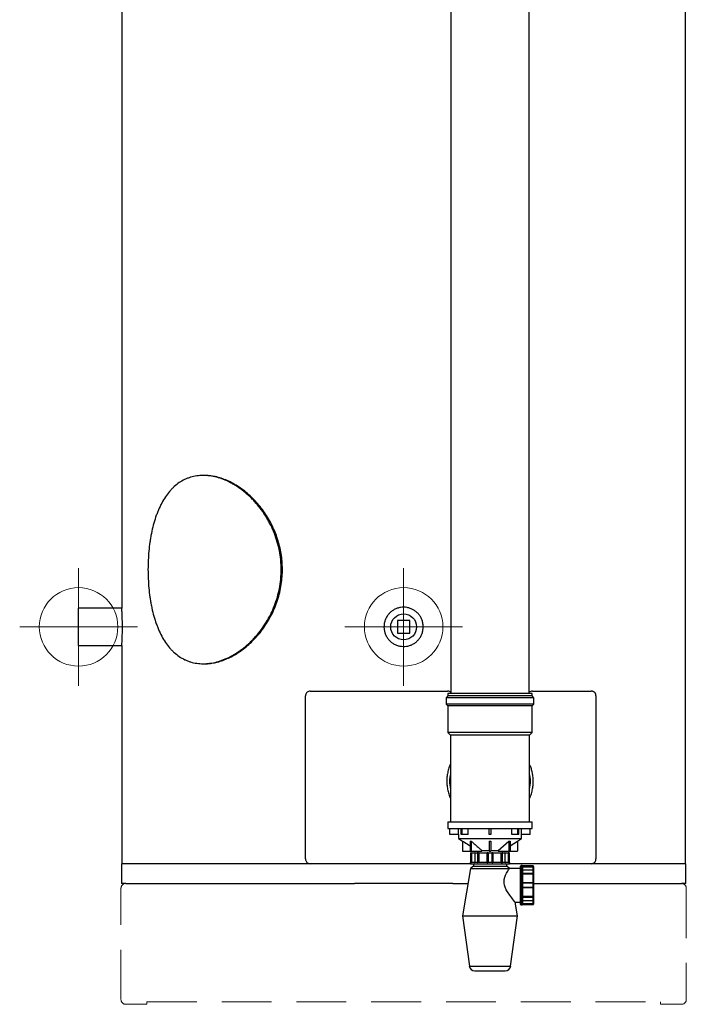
# Model space of a CAD drawing. Header units: millimetres. Extents: x -2387 to -1538, y -2875 to -366.
# Tile 1 of 7: x -2387 to -1538, y -2875 to -1620. Entities that reach past the tile are written whole.
import ezdxf

# ---------------------------------------------------------------- set-up
doc = ezdxf.new("R2010")
doc.units = ezdxf.units.MM
doc.header["$PDSIZE"] = -1
doc.linetypes.add('HIDDEN', pattern=[1.905, 1.27, -0.635])

# ---------------------------------------------------------------- blocks, each defined once
blk = doc.blocks.new('Block4')
at = {"color": 7, "linetype": 'Continuous', "lineweight": 0}
for p, q in [((-6347.6, -1580.3), (-6347.6, -1730.3)), ((-6422.6, -1655.3), (-6272.6, -1655.3))]:
    blk.add_line(p, q, dxfattribs=at)
blk.add_circle((-6347.6, -1655.3), 50, dxfattribs=at)
blk.add_point((-6347.6, -1655.3), dxfattribs=at)
blk = doc.blocks.new('Block5')
at = {"color": 7, "linetype": 'Continuous'}
blk.add_blockref('Block4', (6347.6, 1655.3), dxfattribs=at)

msp = doc.modelspace()

# ---------------------------------------------------------------- linework, layer by layer
at = {"color": 7, "linetype": 'Continuous', "lineweight": 30}
for p, q in [((-1838, -730.7), (-1838, -2479.1)), ((-1738, -2479.1), (-1738, -730.7)), ((-1539, -2696.1), (-1539, -985.6)), ((-2257, -1144.9), (-2257, -2370.4)), ((-2151.8, -2201.3), (-2153.2, -2201.3)), ((-2257, -2370.4), (-2312, -2370.4)), ((-2312, -2394.3), (-2312, -2370.4)), ((-2312, -2418.2), (-2312, -2394.3)), ((-1906, -2386.3), (-1906, -2402.3)), ((-1890, -2386.3), (-1906, -2386.3)), ((-1890, -2402.3), (-1890, -2386.3)), ((-1906, -2402.3), (-1890, -2402.3)), ((-2312, -2418.2), (-2257, -2418.2)), ((-2257, -2418.1), (-2257, -2696.1)), ((-2153.2, -2441.3), (-2151.8, -2441.3)), ((-2023, -2690.1), (-2023, -2482.1)), ((-2017, -2476.1), (-1842, -2476.1)), ((-1841.5, -2482.1), (-1844, -2484.6)), ((-1841.5, -2479.1), (-1841.5, -2482.1)), ((-1734.5, -2479.1), (-1841.5, -2479.1)), ((-1734.5, -2482.1), (-1841.5, -2482.1)), ((-1734.5, -2482.1), (-1734.5, -2479.1)), ((-1732, -2484.6), (-1734.5, -2482.1)), ((-1734, -2476.1), (-1659, -2476.1)), ((-1653, -2482.1), (-1653, -2690.1)), ((-1844, -2484.6), (-1844, -2492.6)), ((-1732, -2484.6), (-1844, -2484.6)), ((-1844, -2492.6), (-1841.5, -2495.1)), ((-1732, -2492.6), (-1844, -2492.6)), ((-1841.5, -2495.1), (-1841.5, -2529.1)), ((-1734.5, -2495.1), (-1841.5, -2495.1)), ((-1734.5, -2495.1), (-1732, -2492.6)), ((-1734.5, -2529.1), (-1734.5, -2495.1)), ((-1732, -2492.6), (-1732, -2484.6)), ((-1841.5, -2529.1), (-1838.5, -2532.1)), ((-1734.5, -2529.1), (-1841.5, -2529.1)), ((-1838.5, -2532.1), (-1838.5, -2642.6)), ((-1737.5, -2532.1), (-1838.5, -2532.1)), ((-1737.5, -2532.1), (-1734.5, -2529.1)), ((-1737.5, -2642.6), (-1737.5, -2532.1)), ((-1841.5, -2642.6), (-1841.5, -2651.1)), ((-1841.5, -2642.6), (-1788, -2642.6)), ((-1788, -2642.6), (-1734.5, -2642.6)), ((-1734.5, -2651.1), (-1734.5, -2642.6)), ((-1841.5, -2651.1), (-1788, -2651.1)), ((-1839, -2659.1), (-1839, -2651.1)), ((-1828, -2659.1), (-1839, -2659.1)), ((-1828, -2659.1), (-1828, -2651.1)), ((-1828, -2659.1), (-1828, -2664.1)), ((-1824.8, -2659.1), (-1824.8, -2651.1)), ((-1823.3, -2659.1), (-1824.8, -2659.1)), ((-1823.3, -2659.1), (-1823.3, -2651.1)), ((-1815.6, -2659.1), (-1823.3, -2659.1)), ((-1815.6, -2659.1), (-1815.6, -2651.1)), ((-1789, -2659.1), (-1789, -2651.1)), ((-1787, -2659.1), (-1789, -2659.1)), ((-1788, -2651.1), (-1734.5, -2651.1)), ((-1787, -2651.1), (-1787, -2659.1)), ((-1760.4, -2659.1), (-1760.4, -2651.1)), ((-1752.6, -2659.1), (-1760.4, -2659.1)), ((-1752.6, -2659.1), (-1752.6, -2651.1)), ((-1751.2, -2659.1), (-1752.6, -2659.1)), ((-1751.2, -2659.1), (-1751.2, -2651.1)), ((-1748, -2659.1), (-1748, -2651.1)), ((-1748, -2664.1), (-1748, -2659.1)), ((-1737, -2659.1), (-1748, -2659.1)), ((-1737, -2659.1), (-1737, -2651.1)), ((-1828, -2664.1), (-1823, -2667.2)), ((-1828, -2664.1), (-1788, -2664.1)), ((-1823, -2667.2), (-1823, -2680.1)), ((-1813.4, -2667.2), (-1812, -2667.2)), ((-1813.4, -2667.2), (-1813.4, -2680.1)), ((-1812, -2667.2), (-1812, -2680.1)), ((-1789, -2667.2), (-1789, -2680.1)), ((-1788, -2664.1), (-1748, -2664.1)), ((-1787, -2667.2), (-1787, -2680.1)), ((-1777.4, -2679.1), (-1764, -2667.2)), ((-1764, -2667.2), (-1762.5, -2667.2)), ((-1764, -2667.2), (-1764, -2680.1)), ((-1762.5, -2673.2), (-1753, -2667.2)), ((-1762.5, -2667.2), (-1762.5, -2680.1)), ((-1753, -2667.2), (-1748, -2664.1)), ((-1753, -2667.2), (-1753, -2680.1)), ((-1823, -2680.1), (-1813.4, -2680.1)), ((-1813.4, -2680.1), (-1812, -2680.1)), ((-1812.7, -2682.6), (-1812.7, -2694.2)), ((-1812.1, -2682.6), (-1812.6, -2682.6)), ((-1812.6, -2694.2), (-1812.6, -2682.6)), ((-1812.2, -2682.1), (-1812.1, -2682.1)), ((-1812.1, -2682.1), (-1812.1, -2682.6)), ((-1812.1, -2682.1), (-1812, -2682.1)), ((-1812.1, -2682.6), (-1812.1, -2694.1)), ((-1812, -2682.6), (-1812.1, -2682.6)), ((-1812, -2680.1), (-1798.6, -2680.1)), ((-1812, -2682.1), (-1812, -2682.6)), ((-1812, -2682.1), (-1811, -2682.1)), ((-1811.5, -2682.6), (-1812, -2682.6)), ((-1812, -2694.1), (-1812, -2682.6)), ((-1811.5, -2682.6), (-1811.5, -2694.1)), ((-1811, -2682.1), (-1806.8, -2682.1)), ((-1807.3, -2682.6), (-1807.3, -2694.1)), ((-1803.6, -2682.6), (-1807.2, -2682.6)), ((-1807.2, -2682.6), (-1807.2, -2694.2)), ((-1806.8, -2682.1), (-1803.2, -2682.1)), ((-1804, -2680.1), (-1804, -2682.1)), ((-1802.9, -2682.6), (-1803.6, -2682.6)), ((-1803.6, -2694.2), (-1803.6, -2682.6)), ((-1803.2, -2682.1), (-1803.2, -2682.1)), ((-1803.2, -2682.1), (-1801.9, -2682.1)), ((-1802.9, -2682.6), (-1802.9, -2694.1)), ((-1802.8, -2682.6), (-1802.9, -2682.6)), ((-1802.8, -2694.1), (-1802.8, -2682.6)), ((-1802.2, -2682.6), (-1802.8, -2682.6)), ((-1791.4, -2682.6), (-1802.2, -2682.6)), ((-1802.2, -2682.6), (-1802.2, -2694.1)), ((-1801.9, -2682.1), (-1791.3, -2682.1)), ((-1798.6, -2679.1), (-1789, -2679.1)), ((-1798.6, -2680.1), (-1798.6, -2679.1)), ((-1791, -2682.6), (-1791.4, -2682.6)), ((-1791.4, -2694.1), (-1791.4, -2682.6)), ((-1791.3, -2682.1), (-1790.5, -2682.1)), ((-1790.5, -2682.6), (-1791, -2682.6)), ((-1791, -2694.1), (-1791, -2682.6)), ((-1790.5, -2682.1), (-1785.5, -2682.1)), ((-1785.4, -2682.6), (-1790.5, -2682.6)), ((-1790.5, -2682.6), (-1790.5, -2694.2)), ((-1789, -2680.1), (-1787, -2680.1)), ((-1787, -2679.1), (-1777.4, -2679.1)), ((-1785.5, -2682.1), (-1784.6, -2682.1)), ((-1785.4, -2694.2), (-1785.4, -2682.6)), ((-1785, -2682.6), (-1785.4, -2682.6)), ((-1785, -2682.6), (-1785, -2694.1)), ((-1784.6, -2682.6), (-1785, -2682.6)), ((-1784.6, -2682.1), (-1774.1, -2682.1)), ((-1784.6, -2682.6), (-1784.6, -2694.1)), ((-1773.8, -2682.6), (-1784.6, -2682.6)), ((-1777.4, -2679.1), (-1777.4, -2680.1)), ((-1777.4, -2680.1), (-1764, -2680.1)), ((-1774.1, -2682.1), (-1772.8, -2682.1)), ((-1773.8, -2694.1), (-1773.8, -2682.6)), ((-1773.1, -2682.6), (-1773.8, -2682.6)), ((-1772.4, -2682.6), (-1773.1, -2682.6)), ((-1773.1, -2694.1), (-1773.1, -2682.6)), ((-1773.1, -2682.6), (-1773.1, -2682.6)), ((-1773.1, -2682.6), (-1773.1, -2694.1)), ((-1772.8, -2682.1), (-1772.7, -2682.1)), ((-1772.7, -2682.1), (-1769.2, -2682.1)), ((-1772.4, -2682.6), (-1772.4, -2694.2)), ((-1768.8, -2682.6), (-1772.4, -2682.6)), ((-1772, -2682.1), (-1772, -2680.1)), ((-1769.2, -2682.1), (-1765, -2682.1)), ((-1768.8, -2694.2), (-1768.8, -2682.6)), ((-1768.7, -2694.1), (-1768.7, -2682.6)), ((-1765, -2682.1), (-1764, -2682.1)), ((-1764.5, -2694.1), (-1764.5, -2682.6)), ((-1764, -2682.6), (-1764.5, -2682.6)), ((-1764, -2680.1), (-1762.5, -2680.1)), ((-1764, -2682.6), (-1764, -2682.1)), ((-1764, -2682.1), (-1763.9, -2682.1)), ((-1764, -2682.6), (-1764, -2694.1)), ((-1763.9, -2682.6), (-1764, -2682.6)), ((-1763.9, -2682.6), (-1763.9, -2682.1)), ((-1763.9, -2682.1), (-1763.8, -2682.1)), ((-1763.4, -2682.6), (-1763.9, -2682.6)), ((-1763.9, -2694.1), (-1763.9, -2682.6)), ((-1763.4, -2682.6), (-1763.4, -2694.2)), ((-1763.3, -2694.2), (-1763.3, -2682.6)), ((-1762.5, -2680.1), (-1753, -2680.1)), ((-2257.5, -2696.1), (-2257.5, -2721.3)), ((-2017, -2696.1), (-2257.5, -2696.1)), ((-1813, -2696.1), (-2017, -2696.1)), ((-1813, -2694.6), (-1813, -2696.1)), ((-1812.9, -2694.6), (-1813, -2694.6)), ((-1812.8, -2694.6), (-1812.9, -2694.6)), ((-1807.8, -2694.6), (-1812.8, -2694.6)), ((-1788, -2696.6), (-1812.5, -2696.6)), ((-1812.4, -2694.1), (-1812.1, -2694.1)), ((-1812.1, -2694.1), (-1812.1, -2694.6)), ((-1812.1, -2694.1), (-1812, -2694.1)), ((-1812, -2694.1), (-1812, -2694.6)), ((-1812, -2694.1), (-1811.5, -2694.1)), ((-1809.2, -2696.6), (-1809.2, -2699.1)), ((-1807.4, -2694.6), (-1807.8, -2694.6)), ((-1803.7, -2694.6), (-1807.4, -2694.6)), ((-1807.2, -2694.2), (-1803.6, -2694.2)), ((-1803.3, -2694.6), (-1803.7, -2694.6)), ((-1803.3, -2694.1), (-1802.9, -2694.1)), ((-1791.2, -2694.6), (-1803.3, -2694.6)), ((-1802.9, -2694.1), (-1802.8, -2694.1)), ((-1802.8, -2694.1), (-1802.2, -2694.1)), ((-1802.2, -2694.1), (-1791.4, -2694.1)), ((-1791.4, -2694.1), (-1791, -2694.1)), ((-1790.6, -2694.6), (-1791.2, -2694.6)), ((-1791, -2694.1), (-1790.8, -2694.1)), ((-1785.4, -2694.6), (-1790.6, -2694.6)), ((-1790.5, -2694.2), (-1785.4, -2694.2)), ((-1763.5, -2696.6), (-1788, -2696.6)), ((-1784.8, -2694.6), (-1785.4, -2694.6)), ((-1785.1, -2694.1), (-1785, -2694.1)), ((-1785, -2694.1), (-1784.6, -2694.1)), ((-1772.7, -2694.6), (-1784.8, -2694.6)), ((-1784.6, -2694.1), (-1773.8, -2694.1)), ((-1773.8, -2694.1), (-1773.1, -2694.1)), ((-1773.1, -2694.1), (-1772.7, -2694.1)), ((-1773.1, -2694.1), (-1773.1, -2694.1)), ((-1772.2, -2694.6), (-1772.7, -2694.6)), ((-1772.4, -2694.2), (-1768.8, -2694.2)), ((-1768.6, -2694.6), (-1772.2, -2694.6)), ((-1768.2, -2694.6), (-1768.6, -2694.6)), ((-1763.2, -2694.6), (-1768.2, -2694.6)), ((-1766.7, -2699.1), (-1766.7, -2696.6)), ((-1764.5, -2694.1), (-1764, -2694.1)), ((-1764, -2694.6), (-1764, -2694.1)), ((-1764, -2694.1), (-1763.9, -2694.1)), ((-1763.9, -2694.6), (-1763.9, -2694.1)), ((-1763.9, -2694.1), (-1763.6, -2694.1)), ((-1763.1, -2694.6), (-1763.2, -2694.6)), ((-1763, -2694.6), (-1763.1, -2694.6)), ((-1763, -2696.1), (-1763, -2694.6)), ((-1659, -2696.1), (-1763, -2696.1)), ((-1538.5, -2696.1), (-1659, -2696.1)), ((-1538.5, -2721.3), (-1538.5, -2696.1)), ((-1812.7, -2702.1), (-1823, -2762.6)), ((-1809.2, -2699.1), (-1812.7, -2702.1)), ((-1812.7, -2702.1), (-1763.2, -2702.1)), ((-1809.2, -2699.1), (-1766.7, -2699.1)), ((-1763.2, -2702.1), (-1766.7, -2699.1)), ((-1749, -2702.1), (-1763.2, -2702.1)), ((-1749, -2748.1), (-1749, -2699.1)), ((-1747, -2698.6), (-1748.5, -2698.6)), ((-1747, -2698.6), (-1747, -2698.8)), ((-1747, -2698.8), (-1747, -2698.8)), ((-1747, -2698.8), (-1747, -2703.9)), ((-1746.5, -2699.6), (-1747, -2699.6)), ((-1746.5, -2699.9), (-1747, -2699.9)), ((-1747, -2703.9), (-1747, -2704.2)), ((-1747, -2704.2), (-1747, -2707.9)), ((-1747, -2707.9), (-1747, -2708.3)), ((-1747, -2708.3), (-1747, -2720.5)), ((-1733, -2699), (-1746.5, -2699)), ((-1746.5, -2699.1), (-1733, -2699.1)), ((-1746.5, -2699.2), (-1746.5, -2699.6)), ((-1746.5, -2699.6), (-1746.5, -2699.9)), ((-1733, -2699.6), (-1746.5, -2699.6)), ((-1746.5, -2699.9), (-1746.5, -2700.4)), ((-1746.5, -2699.9), (-1733, -2699.9)), ((-1733, -2700.4), (-1746.5, -2700.4)), ((-1733, -2704.4), (-1746.5, -2704.4)), ((-1746.5, -2704.5), (-1746.5, -2708.1)), ((-1733, -2704.5), (-1746.5, -2704.5)), ((-1746.5, -2708.1), (-1733, -2708.1)), ((-1746.5, -2708.3), (-1746.5, -2708.8)), ((-1746.5, -2708.8), (-1746.5, -2709)), ((-1733, -2708.8), (-1746.5, -2708.8)), ((-1746.5, -2709), (-1746.5, -2709.6)), ((-1746.5, -2709), (-1733, -2709)), ((-1746.5, -2709.6), (-1746.5, -2720.2)), ((-1733, -2709.6), (-1746.5, -2709.6)), ((-1733, -2699.6), (-1733, -2699.1)), ((-1733, -2699.9), (-1733, -2699.6)), ((-1733, -2699.6), (-1732.5, -2699.6)), ((-1733, -2700.4), (-1733, -2699.9)), ((-1733, -2699.9), (-1732.5, -2699.9)), ((-1733, -2708.1), (-1733, -2704.5)), ((-1733, -2708.8), (-1733, -2708.1)), ((-1733, -2709), (-1733, -2708.8)), ((-1733, -2709.6), (-1733, -2709)), ((-1733, -2720.2), (-1733, -2709.6)), ((-1732.5, -2699.5), (-1732.5, -2699.6)), ((-1732.5, -2699.6), (-1732.5, -2699.9)), ((-1732.5, -2699.9), (-1732.5, -2700.9)), ((-1732.5, -2700.9), (-1732.5, -2704.9)), ((-1732.5, -2704.9), (-1732.5, -2708.4)), ((-1732.5, -2708.4), (-1732.5, -2708.6)), ((-1732.5, -2708.6), (-1732.5, -2709.9)), ((-1732.5, -2709.9), (-1732.5, -2720.3)), ((-2252, -2721.3), (-2257.5, -2721.3)), ((-2252, -2721.3), (-1960.6, -2721.3)), ((-1898, -2721.3), (-1960.6, -2721.3)), ((-1835.3, -2721.3), (-1898, -2721.3)), ((-1835.3, -2721.3), (-1816, -2721.3)), ((-1747, -2720.5), (-1747, -2721)), ((-1747, -2721), (-1747, -2726.2)), ((-1746.5, -2720.2), (-1746.5, -2720.6)), ((-1746.5, -2720.2), (-1733, -2720.2)), ((-1746.5, -2720.6), (-1746.5, -2720.8)), ((-1746.5, -2720.6), (-1733, -2720.6)), ((-1746.5, -2721.1), (-1746.5, -2726.2)), ((-1733, -2721.1), (-1746.5, -2721.1)), ((-1733, -2720.6), (-1733, -2720.2)), ((-1733, -2721.1), (-1733, -2720.6)), ((-1733, -2726.2), (-1733, -2721.1)), ((-1732.5, -2720.3), (-1732.5, -2721.1)), ((-1732.5, -2721.1), (-1732.5, -2726.1)), ((-1732.5, -2721.3), (-1544, -2721.3)), ((-1538.5, -2721.3), (-1544, -2721.3)), ((-1747, -2726.2), (-1747, -2726.7)), ((-1747, -2726.7), (-1747, -2739)), ((-1746.5, -2726.2), (-1733, -2726.2)), ((-1746.5, -2726.4), (-1746.5, -2726.6)), ((-1733, -2726.6), (-1746.5, -2726.6)), ((-1746.5, -2726.6), (-1746.5, -2727)), ((-1733, -2727), (-1746.5, -2727)), ((-1746.5, -2727), (-1746.5, -2737.6)), ((-1733, -2726.6), (-1733, -2726.2)), ((-1733, -2727), (-1733, -2726.6)), ((-1733, -2737.6), (-1733, -2727)), ((-1732.5, -2726.1), (-1732.5, -2727)), ((-1732.5, -2727), (-1732.5, -2737.3)), ((-1753, -2762.6), (-1756, -2745.1)), ((-1756, -2745.1), (-1749, -2745.1)), ((-1747, -2739), (-1747, -2739.4)), ((-1747, -2739.4), (-1747, -2743)), ((-1747, -2743), (-1747, -2743.4)), ((-1747, -2743.4), (-1747, -2748.4)), ((-1747, -2747.4), (-1746.5, -2747.4)), ((-1747, -2747.6), (-1746.5, -2747.6)), ((-1746.5, -2737.6), (-1733, -2737.6)), ((-1746.5, -2737.6), (-1746.5, -2738.3)), ((-1746.5, -2738.3), (-1746.5, -2738.5)), ((-1733, -2738.3), (-1746.5, -2738.3)), ((-1746.5, -2738.5), (-1746.5, -2738.9)), ((-1746.5, -2738.5), (-1733, -2738.5)), ((-1746.5, -2739.2), (-1746.5, -2742.8)), ((-1733, -2739.2), (-1746.5, -2739.2)), ((-1746.5, -2742.8), (-1733, -2742.8)), ((-1746.5, -2742.9), (-1733, -2742.9)), ((-1746.5, -2746.9), (-1733, -2746.9)), ((-1746.5, -2746.9), (-1746.5, -2747.4)), ((-1746.5, -2747.4), (-1746.5, -2747.6)), ((-1733, -2747.4), (-1746.5, -2747.4)), ((-1746.5, -2747.6), (-1746.5, -2748)), ((-1746.5, -2747.6), (-1733, -2747.6)), ((-1733, -2738.3), (-1733, -2737.6)), ((-1733, -2738.5), (-1733, -2738.3)), ((-1733, -2739.2), (-1733, -2738.5)), ((-1733, -2742.8), (-1733, -2739.2)), ((-1733, -2747.4), (-1733, -2746.9)), ((-1732.5, -2747.4), (-1733, -2747.4)), ((-1733, -2747.6), (-1733, -2747.4)), ((-1732.5, -2747.6), (-1733, -2747.6)), ((-1733, -2748.1), (-1733, -2747.6)), ((-1732.5, -2737.3), (-1732.5, -2738.6)), ((-1732.5, -2738.6), (-1732.5, -2738.8)), ((-1732.5, -2738.8), (-1732.5, -2742.4)), ((-1732.5, -2742.4), (-1732.5, -2746.4)), ((-1732.5, -2746.4), (-1732.5, -2747.4)), ((-1732.5, -2747.4), (-1732.5, -2747.6)), ((-1732.5, -2747.6), (-1732.5, -2747.8)), ((-1748.5, -2748.6), (-1747, -2748.6)), ((-1747, -2748.4), (-1747, -2748.5)), ((-1747, -2748.5), (-1747, -2748.6)), ((-1733, -2748.1), (-1746.5, -2748.1)), ((-1746.5, -2748.3), (-1733, -2748.3)), ((-1823, -2762.6), (-1814.3, -2826.6)), ((-1823, -2762.6), (-1753, -2762.6)), ((-1761.7, -2826.6), (-1753, -2762.6)), ((-1807.4, -2832.6), (-1768.6, -2832.6))]:
    msp.add_line(p, q, dxfattribs=at)
at = {"color": 8, "linetype": 'Continuous', "lineweight": 30}
for p, q in [((-1812.6, -2682.6), (-1812.7, -2682.6)), ((-1807.3, -2682.6), (-1811.5, -2682.6)), ((-1807.2, -2682.6), (-1807.3, -2682.6)), ((-1768.7, -2682.6), (-1768.8, -2682.6)), ((-1764.5, -2682.6), (-1768.7, -2682.6)), ((-1763.3, -2682.6), (-1763.4, -2682.6)), ((-1813, -2696.1), (-1788, -2696.1)), ((-1812.7, -2694.2), (-1812.6, -2694.2)), ((-1811.5, -2694.1), (-1807.3, -2694.1)), ((-1807.3, -2694.1), (-1807.3, -2694.1)), ((-1788, -2696.1), (-1763, -2696.1)), ((-1768.7, -2694.1), (-1768.7, -2694.1)), ((-1768.7, -2694.1), (-1764.5, -2694.1)), ((-1763.4, -2694.2), (-1763.3, -2694.2)), ((-1748.5, -2698.6), (-1748.5, -2748.6)), ((-1746.5, -2699), (-1746.5, -2699.1)), ((-1746.5, -2700.4), (-1746.5, -2704.4)), ((-1746.5, -2704.4), (-1746.5, -2704.4)), ((-1733, -2699.1), (-1733, -2699)), ((-1733, -2704.4), (-1733, -2700.4)), ((-1733, -2704.5), (-1733, -2704.4)), ((-1746.5, -2742.9), (-1746.5, -2742.9)), ((-1746.5, -2742.9), (-1746.5, -2746.9)), ((-1733, -2742.9), (-1733, -2742.8)), ((-1733, -2746.9), (-1733, -2742.9)), ((-1746.5, -2748.1), (-1746.5, -2748.3)), ((-1733, -2748.3), (-1733, -2748.1)), ((-1814.3, -2826.6), (-1761.7, -2826.6))]:
    msp.add_line(p, q, dxfattribs=at)
at = {"color": 7, "linetype": 'HIDDEN', "lineweight": 15, "ltscale": 50}
for p, q in [((-2258, -2869.3), (-2258, -2727.3)), ((-1538, -2727.3), (-1538, -2869.3)), ((-2225, -2875.3), (-2225, -2872.3)), ((-2225, -2872.3), (-1571, -2872.3)), ((-1571, -2875.3), (-1571, -2872.3)), ((-2225, -2875.3), (-2252, -2875.3)), ((-1544, -2875.3), (-1571, -2875.3))]:
    msp.add_line(p, q, dxfattribs=at)
at = {"color": 7, "linetype": 'Continuous', "lineweight": 30, "flags": 128}
for points in [[(-1803.2, -2682.1), (-1803.3, -2682.1), (-1803.4, -2682.2), (-1803.4, -2682.2), (-1803.5, -2682.3), (-1803.5, -2682.3), (-1803.5, -2682.4), (-1803.6, -2682.5), (-1803.6, -2682.6)], [(-1801.9, -2682.1), (-1801.9, -2682.1), (-1802, -2682.2), (-1802.1, -2682.2), (-1802.1, -2682.3), (-1802.1, -2682.3), (-1802.2, -2682.4), (-1802.2, -2682.5), (-1802.2, -2682.6)], [(-1774.1, -2682.1), (-1774, -2682.1), (-1774, -2682.2), (-1773.9, -2682.2), (-1773.9, -2682.3), (-1773.8, -2682.3), (-1773.8, -2682.4), (-1773.8, -2682.5), (-1773.8, -2682.6)], [(-1772.4, -2682.6), (-1772.4, -2682.5), (-1772.4, -2682.4), (-1772.5, -2682.3), (-1772.5, -2682.3), (-1772.6, -2682.2), (-1772.6, -2682.2), (-1772.7, -2682.1), (-1772.7, -2682.1)], [(-1802.2, -2694.1), (-1802.2, -2694.2), (-1802.2, -2694.3), (-1802.2, -2694.4), (-1802.3, -2694.5), (-1802.3, -2694.5), (-1802.4, -2694.6), (-1802.4, -2694.6), (-1802.5, -2694.6)], [(-1773.8, -2694.1), (-1773.8, -2694.2), (-1773.8, -2694.3), (-1773.7, -2694.4), (-1773.7, -2694.5), (-1773.7, -2694.5), (-1773.6, -2694.6), (-1773.6, -2694.6), (-1773.5, -2694.6)], [(-1756, -2745.1), (-1756.1, -2745), (-1756.5, -2744.5), (-1757.2, -2743.7), (-1758.1, -2742.5), (-1759.3, -2741), (-1760.2, -2739.8), (-1762.8, -2736.3), (-1765.6, -2732.1), (-1767.3, -2729.2), (-1768.7, -2725.9), (-1769.5, -2723.5), (-1769.9, -2721), (-1770.1, -2718.6), (-1769.8, -2716.1), (-1769.2, -2713.4), (-1768.3, -2710.8), (-1766.9, -2708), (-1765.5, -2705.6), (-1764.4, -2703.8), (-1763.6, -2702.6), (-1763.2, -2702.1), (-1763.2, -2702.1)], [(-1747, -2709.3), (-1747, -2709.4), (-1747, -2709.4), (-1746.9, -2709.5), (-1746.8, -2709.5), (-1746.8, -2709.6), (-1746.7, -2709.6), (-1746.6, -2709.6), (-1746.5, -2709.6)], [(-1733, -2708.1), (-1732.9, -2708.1), (-1732.8, -2708.1), (-1732.7, -2708.1), (-1732.6, -2708.2), (-1732.6, -2708.2), (-1732.5, -2708.3), (-1732.5, -2708.3), (-1732.5, -2708.4)], [(-1733, -2709.6), (-1732.9, -2709.6), (-1732.8, -2709.6), (-1732.7, -2709.7), (-1732.6, -2709.7), (-1732.6, -2709.7), (-1732.5, -2709.8), (-1732.5, -2709.8), (-1732.5, -2709.9)], [(-1747, -2720.5), (-1747, -2720.6), (-1747, -2720.6), (-1746.9, -2720.7), (-1746.8, -2720.7), (-1746.8, -2720.8), (-1746.7, -2720.8), (-1746.6, -2720.8), (-1746.5, -2720.8)], [(-1747, -2726.7), (-1747, -2726.7), (-1747, -2726.6), (-1746.9, -2726.6), (-1746.8, -2726.5), (-1746.8, -2726.5), (-1746.7, -2726.5), (-1746.6, -2726.4), (-1746.5, -2726.4)], [(-1747, -2737.9), (-1747, -2737.9), (-1747, -2737.8), (-1746.9, -2737.8), (-1746.8, -2737.7), (-1746.8, -2737.7), (-1746.7, -2737.7), (-1746.6, -2737.6), (-1746.5, -2737.6)], [(-1733, -2737.6), (-1732.9, -2737.6), (-1732.8, -2737.6), (-1732.7, -2737.6), (-1732.6, -2737.5), (-1732.6, -2737.5), (-1732.5, -2737.5), (-1732.5, -2737.4), (-1732.5, -2737.3)], [(-1733, -2739.2), (-1732.9, -2739.1), (-1732.8, -2739.1), (-1732.7, -2739.1), (-1732.6, -2739.1), (-1732.6, -2739), (-1732.5, -2739), (-1732.5, -2738.9), (-1732.5, -2738.8)]]:
    msp.add_lwpolyline(points, dxfattribs=at)
at = {"color": 7, "linetype": 'Continuous', "lineweight": 30}
msp.add_circle((-1898, -2394.3), 16.5, dxfattribs=at)
for centre, radius, start, end in [((-1788, -2591.1), 51.5, 168.6906, 191.3094), ((-1788, -2591.1), 51.5, 0, 11.3094), ((-1788, -2591.1), 51.5, 348.6906, 0), ((-1812.2, -2682.6), 0.5, 90, 180), ((-1812.1, -2682.6), 0.499, 90.1543, 180.1539), ((-1811, -2682.6), 0.497, 90.3036, 180.2997), ((-1806.8, -2682.6), 0.5, 90, 180), ((-1806.7, -2682.6), 0.455, 98.0837, 186.2674), ((-1803.3, -2682.6), 0.446, 351.9517, 78.578), ((-1803.3, -2682.6), 0.446, 351.9496, 78.5789), ((-1790.5, -2682.5), 0.928, 155.9965, 187.5776), ((-1790.5, -2682.6), 0.5, 90, 180), ((-1789.3, -2682.5), 1.25, 162.5488, 185.6546), ((-1786.7, -2682.5), 1.25, 354.3441, 17.4525), ((-1785.5, -2682.6), 0.5, 0, 90), ((-1785.5, -2682.5), 0.928, 352.4224, 24.0035), ((-1772.7, -2682.6), 0.446, 101.4217, 188.0498), ((-1772.7, -2682.6), 0.446, 101.4217, 188.0498), ((-1769.2, -2682.6), 0.5, 0, 90), ((-1769.3, -2682.6), 0.455, 353.7323, 81.9156), ((-1765, -2682.6), 0.497, 359.7011, 89.6973), ((-1763.9, -2682.6), 0.499, 359.8456, 89.8471), ((-1763.8, -2682.6), 0.5, 0, 90), ((-1813.2, -2694.2), 0.5, 293.5782, 0), ((-1812.5, -2696.1), 0.5, 180, 270), ((-1813.1, -2694.2), 0.5, 293.7852, 0.0742), ((-1812.9, -2694.2), 0.448, 280.4983, 7.5926), ((-1812, -2694.1), 0.497, 270.3034, 0.2997), ((-1807.8, -2694.1), 0.5, 270.009, 0.0105), ((-1807.7, -2694.2), 0.52, 303.4313, 2.6842), ((-1804.1, -2694.2), 0.561, 311.3821, 3.775), ((-1808.1, -2694.2), 4.8, 355.5159, 1.4931), ((-1802.4, -2694.2), 0.446, 171.9496, 258.5791), ((-1802.4, -2694.2), 0.446, 171.9507, 258.5781), ((-1791.5, -2694.1), 0.5, 270, 0), ((-1792.3, -2694.2), 0.928, 335.9964, 7.5777), ((-1791.3, -2694.2), 0.445, 282.4073, 8.5052), ((-1793, -2694.2), 2.51, 350.873, 1.3884), ((-1782.9, -2694.2), 2.51, 178.6143, 189.1244), ((-1784.7, -2694.2), 0.445, 171.4952, 257.5934), ((-1784.5, -2694.1), 0.5, 180, 270), ((-1783.6, -2694.2), 0.928, 172.4257, 204.0002), ((-1773.6, -2694.2), 0.446, 281.4219, 8.0493), ((-1773.5, -2694.2), 0.446, 281.4218, 8.0484), ((-1767.9, -2694.2), 4.8, 178.5092, 184.4817), ((-1771.9, -2694.2), 0.561, 176.2263, 228.6198), ((-1768.3, -2694.2), 0.52, 177.3157, 236.5704), ((-1768.2, -2694.1), 0.5, 179.9887, 269.9919), ((-1764, -2694.1), 0.497, 179.6977, 269.6991), ((-1763.1, -2694.2), 0.448, 172.4084, 259.5006), ((-1763.5, -2696.1), 0.5, 270, 0), ((-1762.9, -2694.2), 0.5, 179.9257, 246.2149), ((-1762.8, -2694.2), 0.5, 180, 246.4218), ((-1748.5, -2699.1), 0.5, 90, 180), ((-1746.5, -2698.5), 0.5, 197.4576, 270), ((-1746.5, -2698.8), 0.456, 187.735, 276.0563), ((-1746.5, -2698.6), 0.5, 197.6595, 270.0926), ((-1746.5, -2699.9), 0.497, 180.3112, 270.3055), ((-1746.5, -2703.9), 0.5, 180, 270), ((-1746.5, -2703.9), 0.498, 180.1958, 270.192), ((-1746.5, -2704), 0.502, 207.192, 273.4589), ((-1746.6, -2707.6), 0.529, 215.3757, 274.9953), ((-1746.6, -2707.2), 1.13, 250.5209, 276.2676), ((-1746.6, -2709.2), 0.446, 81.9515, 168.5764), ((-1746.6, -2709.4), 0.446, 81.9517, 168.5761), ((-1733, -2699.5), 0.5, 0, 90), ((-1733, -2699.6), 0.499, 0.1549, 90.153), ((-1733, -2700.9), 0.497, 0.3095, 90.3055), ((-1733, -2704.9), 0.5, 0, 90), ((-1732.9, -2704.9), 0.455, 8.0769, 96.2633), ((-1732.9, -2708.3), 0.446, 261.9512, 348.5782), ((-1732.9, -2708.5), 0.446, 261.9511, 348.5784), ((-1746.5, -2720.1), 0.5, 180, 270), ((-1746.6, -2719.3), 0.92, 245.7651, 277.6409), ((-1746.6, -2718.9), 2.16, 259.313, 271.999), ((-1732.9, -2721.1), 0.92, 65.7639, 97.6416), ((-1733, -2721.1), 0.5, 0, 90), ((-1732.9, -2722.3), 1.25, 72.5133, 95.6662), ((-1746.6, -2728.3), 2.16, 88.0011, 100.6868), ((-1746.5, -2727.1), 0.5, 90, 180), ((-1746.6, -2728), 0.92, 82.359, 114.235), ((-1732.9, -2724.9), 1.25, 264.3338, 287.4866), ((-1733, -2726.1), 0.5, 270, 0), ((-1732.9, -2726.1), 0.92, 262.3585, 294.236), ((-1746.6, -2737.8), 0.446, 191.424, 278.0483), ((-1746.6, -2738), 0.446, 191.4237, 278.0486), ((-1746.6, -2740), 1.13, 83.7325, 109.479), ((-1746.6, -2739.7), 0.529, 85.005, 144.6241), ((-1746.5, -2743.3), 0.502, 86.5409, 152.8082), ((-1746.5, -2743.4), 0.5, 90, 180), ((-1746.5, -2743.4), 0.498, 89.8081, 179.8043), ((-1746.5, -2747.4), 0.497, 89.6945, 179.6886), ((-1746.5, -2748.5), 0.456, 83.9435, 172.2653), ((-1732.9, -2738.7), 0.446, 11.4217, 98.0487), ((-1732.9, -2738.9), 0.446, 11.4218, 98.0486), ((-1733, -2742.4), 0.5, 270, 0), ((-1732.9, -2742.3), 0.455, 263.7368, 351.923), ((-1733, -2746.4), 0.497, 269.6946, 359.6904), ((-1733, -2747.6), 0.499, 269.847, 359.8452), ((-1733, -2747.8), 0.5, 270, 0), ((-1748.5, -2748.1), 0.5, 180, 270), ((-1746.5, -2748.6), 0.5, 89.9074, 162.3405), ((-1746.5, -2748.8), 0.5, 90, 162.5424), ((-1807.4, -2825.6), 7, 187.7286, 270), ((-1768.6, -2825.6), 7, 270, 352.2714)]:
    msp.add_arc(centre, radius, start, end, dxfattribs=at)
at = {"color": 7, "linetype": 'HIDDEN', "lineweight": 15, "ltscale": 50}
for centre, start, end in [((-2252, -2727.3), 90, 180), ((-1544, -2727.3), 0, 90), ((-2252, -2869.3), 180, 270), ((-1544, -2869.3), 270, 0)]:
    msp.add_arc(centre, 6, start, end, dxfattribs=at)
at = {"color": 7, "linetype": 'Continuous', "lineweight": 30}
for points, knots in [([(-2223.6, -2321.3), (-2223.6, -2317.3), (-2223.5, -2313.3), (-2223.1, -2305.5), (-2222.9, -2301.6), (-2222.2, -2293.9), (-2221.7, -2290.1), (-2221, -2285.4), (-2220.9, -2284.4), (-2220.6, -2282.5), (-2220.4, -2281.6), (-2220, -2278.8), (-2219.6, -2277), (-2218.5, -2271.5), (-2217.7, -2268), (-2215.9, -2261.1), (-2214.9, -2257.8), (-2213.3, -2252.9), (-2212.7, -2251.3), (-2211.8, -2248.9), (-2211.5, -2248.2), (-2210.9, -2246.6), (-2210.6, -2245.8), (-2209, -2242.1), (-2207.6, -2239.2), (-2204.6, -2233.7), (-2203.1, -2231.1), (-2199.7, -2226.1), (-2198, -2223.8), (-2195.1, -2220.5), (-2194.2, -2219.5), (-2192.2, -2217.4), (-2191.2, -2216.5), (-2188.1, -2213.7), (-2186, -2212), (-2181.6, -2209), (-2179.3, -2207.7), (-2175.7, -2206), (-2174.4, -2205.4), (-2171.9, -2204.5), (-2170.7, -2204), (-2166.8, -2202.9), (-2164.2, -2202.3), (-2158.8, -2201.5), (-2156.1, -2201.3), (-2151.9, -2201.3), (-2150.5, -2201.3), (-2148.4, -2201.5), (-2147.7, -2201.5), (-2146.2, -2201.7), (-2145.5, -2201.8), (-2141.9, -2202.3), (-2139, -2202.9), (-2133.2, -2204.4), (-2130.2, -2205.4), (-2124.4, -2207.6), (-2121.5, -2209), (-2117.9, -2210.9), (-2117.1, -2211.3), (-2115.7, -2212.1), (-2115, -2212.5), (-2112.8, -2213.8), (-2111.4, -2214.6), (-2107.1, -2217.4), (-2104.3, -2219.4), (-2098.9, -2223.8), (-2096.2, -2226.1), (-2092.3, -2229.8), (-2091.1, -2231.1), (-2088.5, -2233.7), (-2087.3, -2235.1), (-2083.7, -2239.2), (-2081.3, -2242.1), (-2076.9, -2248.1), (-2074.8, -2251.2), (-2071.9, -2256.1), (-2070.9, -2257.7), (-2069.5, -2260.3), (-2069.1, -2261.1), (-2068.2, -2262.8), (-2067.7, -2263.7), (-2065.6, -2268), (-2064, -2271.6), (-2061.2, -2278.8), (-2060, -2282.5), (-2057.8, -2290), (-2056.9, -2293.8), (-2055.9, -2298.6), (-2055.8, -2299.6), (-2055.4, -2301.6), (-2055.3, -2302.5), (-2054.9, -2305.5), (-2054.6, -2307.5), (-2054.1, -2313.4), (-2053.9, -2317.3), (-2053.9, -2325.2), (-2054.1, -2329.1), (-2054.6, -2335), (-2054.9, -2337), (-2055.4, -2340.9), (-2055.7, -2342.9), (-2056.9, -2348.7), (-2057.8, -2352.5), (-2059.9, -2360), (-2061.2, -2363.7), (-2063.3, -2369.2), (-2064, -2371), (-2065.6, -2374.5), (-2066.4, -2376.3), (-2069, -2381.5), (-2070.9, -2384.8), (-2074.8, -2391.3), (-2076.9, -2394.4), (-2081.3, -2400.5), (-2083.6, -2403.3), (-2087.3, -2407.5), (-2088.5, -2408.9), (-2091.1, -2411.5), (-2092.3, -2412.8), (-2096.2, -2416.5), (-2098.9, -2418.8), (-2104.3, -2423.1), (-2107.1, -2425.1), (-2111.3, -2427.9), (-2112.8, -2428.8), (-2115.6, -2430.5), (-2117.1, -2431.3), (-2121.5, -2433.6), (-2124.4, -2434.9), (-2130.2, -2437.2), (-2133.1, -2438.2), (-2138.9, -2439.7), (-2141.8, -2440.3), (-2146.1, -2440.9), (-2147.6, -2441), (-2150.4, -2441.2), (-2151.9, -2441.3), (-2156, -2441.3), (-2158.8, -2441.1), (-2164.1, -2440.3), (-2166.8, -2439.7), (-2170.6, -2438.6), (-2171.9, -2438.2), (-2173.8, -2437.4), (-2174.4, -2437.2), (-2175.6, -2436.6), (-2176.2, -2436.4), (-2179.2, -2434.9), (-2181.5, -2433.6), (-2186, -2430.6), (-2188.1, -2428.9), (-2191.2, -2426.1), (-2192.2, -2425.2), (-2194.2, -2423.1), (-2195.2, -2422.1), (-2198, -2418.8), (-2199.7, -2416.5), (-2203.1, -2411.5), (-2204.6, -2408.9), (-2207.6, -2403.4), (-2209, -2400.5), (-2210.6, -2396.7), (-2210.9, -2395.9), (-2211.5, -2394.4), (-2211.8, -2393.6), (-2212.7, -2391.3), (-2213.3, -2389.7), (-2214.9, -2384.8), (-2215.9, -2381.5), (-2217.7, -2374.6), (-2218.5, -2371.1), (-2219.6, -2365.6), (-2220, -2363.8), (-2220.4, -2361), (-2220.6, -2360.1), (-2220.9, -2358.2), (-2221, -2357.2), (-2221.7, -2352.5), (-2222.2, -2348.7), (-2222.9, -2341), (-2223.1, -2337.1), (-2223.5, -2329.2), (-2223.6, -2325.3), (-2223.6, -2321.3)], [0, 0, 0, 0, 0.015625, 0.015625, 0.03125, 0.03125, 0.046875, 0.046875, 0.050781, 0.050781, 0.054688, 0.054688, 0.0625, 0.0625, 0.078125, 0.078125, 0.09375, 0.09375, 0.101563, 0.101563, 0.105469, 0.105469, 0.109375, 0.109375, 0.125, 0.125, 0.140625, 0.140625, 0.15625, 0.15625, 0.164063, 0.164063, 0.171875, 0.171875, 0.1875, 0.1875, 0.203125, 0.203125, 0.210938, 0.210938, 0.21875, 0.21875, 0.234375, 0.234375, 0.25, 0.25, 0.257813, 0.257813, 0.261719, 0.261719, 0.265625, 0.265625, 0.28125, 0.28125, 0.296875, 0.296875, 0.3125, 0.3125, 0.316406, 0.316406, 0.320313, 0.320313, 0.328125, 0.328125, 0.34375, 0.34375, 0.359375, 0.359375, 0.367188, 0.367188, 0.375, 0.375, 0.390625, 0.390625, 0.40625, 0.40625, 0.414063, 0.414063, 0.417969, 0.417969, 0.421875, 0.421875, 0.4375, 0.4375, 0.453125, 0.453125, 0.46875, 0.46875, 0.472656, 0.472656, 0.476563, 0.476563, 0.484375, 0.484375, 0.5, 0.5, 0.515625, 0.515625, 0.523438, 0.523438, 0.53125, 0.53125, 0.546875, 0.546875, 0.5625, 0.5625, 0.570313, 0.570313, 0.578125, 0.578125, 0.59375, 0.59375, 0.609375, 0.609375, 0.625, 0.625, 0.632813, 0.632813, 0.640625, 0.640625, 0.65625, 0.65625, 0.671875, 0.671875, 0.679688, 0.679688, 0.6875, 0.6875, 0.703125, 0.703125, 0.71875, 0.71875, 0.734375, 0.734375, 0.742188, 0.742188, 0.75, 0.75, 0.765625, 0.765625, 0.78125, 0.78125, 0.789063, 0.789063, 0.792969, 0.792969, 0.796875, 0.796875, 0.8125, 0.8125, 0.828125, 0.828125, 0.835938, 0.835938, 0.84375, 0.84375, 0.859375, 0.859375, 0.875, 0.875, 0.890625, 0.890625, 0.894531, 0.894531, 0.898438, 0.898438, 0.90625, 0.90625, 0.921875, 0.921875, 0.9375, 0.9375, 0.945313, 0.945313, 0.949219, 0.949219, 0.953125, 0.953125, 0.96875, 0.96875, 0.984375, 0.984375, 1, 1, 1, 1]), ([(-2151.8, -2441.3), (-2151.7, -2441.3), (-2149.2, -2441.4), (-2144.2, -2440.9), (-2137.1, -2439.7), (-2130, -2437.7), (-2122.8, -2434.9), (-2115.7, -2431.5), (-2108.7, -2427.2), (-2101.8, -2422.3), (-2095.1, -2416.8), (-2088.6, -2410.6), (-2082.3, -2403.6), (-2076.5, -2396), (-2071.1, -2387.8), (-2066.2, -2379.1), (-2062, -2369.9), (-2058.5, -2360.3), (-2055.7, -2350.4), (-2053.7, -2340.4), (-2052.6, -2330.4), (-2052.3, -2320.5), (-2052.7, -2310.6), (-2053.9, -2300.9), (-2055.9, -2291.5), (-2058.5, -2282.3), (-2061.7, -2273.5), (-2065.5, -2264.8), (-2070, -2256.5), (-2075.1, -2248.5), (-2080.7, -2241), (-2086.8, -2233.9), (-2093.3, -2227.4), (-2100.3, -2221.3), (-2107.6, -2216), (-2115.1, -2211.5), (-2122.7, -2207.7), (-2130.3, -2204.8), (-2137.9, -2202.7), (-2145.1, -2201.5), (-2149.7, -2201.4), (-2151.8, -2201.3)], [0, 0, 0, 0, 0.001988, 0.028364, 0.053699, 0.079123, 0.10455, 0.129889, 0.155565, 0.181324, 0.207087, 0.232766, 0.259664, 0.286656, 0.313646, 0.340541, 0.367822, 0.39521, 0.422591, 0.449864, 0.475897, 0.50203, 0.528163, 0.554196, 0.579329, 0.604546, 0.629768, 0.654906, 0.680848, 0.706875, 0.732904, 0.758848, 0.786051, 0.813352, 0.840649, 0.867847, 0.894862, 0.921983, 0.949101, 0.97611, 1, 1, 1, 1]), ([(-2257, -2418.1), (-2257, -2418.1), (-2257, -2418.1), (-2256.9, -2417.3), (-2256.8, -2415.9), (-2256.7, -2413.8), (-2256.6, -2411.2), (-2256.5, -2408.1), (-2256.3, -2404.6), (-2256.2, -2400.8), (-2256.2, -2396.9), (-2256.2, -2392.8), (-2256.2, -2388.8), (-2256.3, -2385), (-2256.4, -2381.4), (-2256.6, -2378.2), (-2256.7, -2375.4), (-2256.8, -2373.2), (-2256.9, -2371.6), (-2257, -2370.6), (-2257, -2370.4), (-2257, -2370.4)], [0, 0, 0, 0, 0.036568, 0.089373, 0.143707, 0.196556, 0.250932, 0.303882, 0.358366, 0.411316, 0.465806, 0.518655, 0.57304, 0.625844, 0.680176, 0.733062, 0.787476, 0.840442, 0.894946, 0.947866, 1, 1, 1, 1]), ([(-1873, -2394.3), (-1873.1, -2395.7), (-1873.2, -2398.5), (-1874.3, -2402.6), (-1876, -2406.4), (-1878.4, -2409.9), (-1881.3, -2413), (-1884.7, -2415.6), (-1888.4, -2417.5), (-1892.5, -2418.8), (-1896.6, -2419.3), (-1900.9, -2419.2), (-1905, -2418.4), (-1909, -2416.9), (-1912.6, -2414.7), (-1915.8, -2412), (-1918.5, -2408.7), (-1920.7, -2405.1), (-1922.2, -2401.1), (-1923, -2397), (-1923.1, -2392.7), (-1922.5, -2388.6), (-1921.1, -2384.5), (-1919.2, -2380.8), (-1916.6, -2377.4), (-1913.6, -2374.5), (-1910, -2372.2), (-1906.1, -2370.5), (-1902, -2369.5), (-1897.8, -2369.1), (-1893.6, -2369.5), (-1889.5, -2370.6), (-1885.7, -2372.4), (-1882.2, -2374.7), (-1879.1, -2377.7), (-1876.6, -2381.1), (-1874.7, -2384.8), (-1873.3, -2389.3), (-1873.1, -2392.5), (-1873, -2394.3)], [0, 0, 0, 0, 0.026803, 0.053607, 0.080408, 0.107209, 0.134052, 0.160894, 0.187764, 0.214633, 0.241459, 0.268284, 0.295062, 0.321841, 0.348643, 0.375446, 0.402305, 0.429164, 0.456025, 0.482886, 0.509691, 0.536495, 0.563273, 0.590051, 0.616874, 0.643696, 0.670566, 0.697435, 0.724279, 0.751124, 0.777912, 0.804699, 0.831486, 0.858273, 0.885117, 0.91196, 0.938829, 0.965699, 1, 1, 1, 1]), ([(-2017, -2476.1), (-2017.7, -2476.2), (-2019.1, -2476.3), (-2021, -2477.5), (-2022.3, -2479.1), (-2022.9, -2480.8), (-2023, -2481.8), (-2023, -2482.1)], [0, 0, 0, 0, 0.231715, 0.463626, 0.689107, 0.901171, 1, 1, 1, 1]), ([(-1838, -2477.7), (-1838.2, -2477.5), (-1839, -2476.8), (-1840.4, -2476.2), (-1841.5, -2476.1), (-1842, -2476.1)], [0, 0, 0, 0, 0.229352, 0.682967, 1, 1, 1, 1]), ([(-1734, -2476.1), (-1734.7, -2476.2), (-1736.2, -2476.3), (-1737.4, -2477.2), (-1738, -2477.7)], [0, 0, 0, 0, 0.513717, 1, 1, 1, 1]), ([(-1653, -2482.1), (-1653, -2481.6), (-1653, -2481.2), (-1653.2, -2480.5), (-1653.3, -2480.3), (-1653.4, -2479.9), (-1653.5, -2479.7), (-1653.7, -2479.3), (-1653.8, -2479.1), (-1654, -2478.7), (-1654.1, -2478.6), (-1654.5, -2478.1), (-1654.8, -2477.8), (-1655.4, -2477.3), (-1655.7, -2477.1), (-1656.3, -2476.7), (-1656.6, -2476.6), (-1657.3, -2476.3), (-1657.6, -2476.2), (-1658.3, -2476.1), (-1658.6, -2476.1), (-1659, -2476.1)], [0, 0, 0, 0, 0.125, 0.125, 0.1875, 0.1875, 0.25, 0.25, 0.3125, 0.3125, 0.375, 0.375, 0.5, 0.5, 0.625, 0.625, 0.75, 0.75, 0.875, 0.875, 1, 1, 1, 1]), ([(-1838.5, -2569.4), (-1838.5, -2569.5), (-1839.5, -2571.4), (-1840.8, -2575.5), (-1842.3, -2581.4), (-1843, -2587.5), (-1843, -2593.6), (-1842.4, -2599.7), (-1841.1, -2605.7), (-1839.8, -2610), (-1838.7, -2612.3), (-1838.5, -2612.7)], [0, 0, 0, 0, 0.008686, 0.145969, 0.282816, 0.419666, 0.556953, 0.693803, 0.830601, 0.967835, 1, 1, 1, 1]), ([(-1737.5, -2612.7), (-1737.3, -2612.3), (-1736.2, -2610), (-1734.8, -2605.5), (-1733.5, -2599.4), (-1732.9, -2593.4), (-1733, -2587.6), (-1733.7, -2581.9), (-1734.9, -2576.5), (-1736.1, -2572.4), (-1737.2, -2570.2), (-1737.5, -2569.6)], [0, 0, 0, 0, 0.0300487, 0.179847, 0.3144118, 0.4494709, 0.584011, 0.7079296, 0.8322478, 0.956203, 1, 1, 1, 1]), ([(-1823, -2667.2), (-1822.2, -2667.7), (-1819, -2669.7), (-1815.8, -2671.7), (-1813.4, -2673.2)], [0, 0, 0, 0, 0.251917, 1, 1, 1, 1]), ([(-1812, -2667.2), (-1808.6, -2670.2), (-1804.2, -2674.2), (-1799.7, -2678.2), (-1798.6, -2679.1)], [0, 0, 0, 0, 0.757494, 1, 1, 1, 1]), ([(-2023, -2690.1), (-2022.9, -2690.7), (-2022.8, -2692), (-2021.9, -2693.8), (-2020.5, -2695.1), (-2018.8, -2695.9), (-2017.6, -2696), (-2017, -2696.1)], [0, 0, 0, 0, 0.198684, 0.397173, 0.601076, 0.816989, 1, 1, 1, 1]), ([(-1812.6, -2694.2), (-1812.6, -2694.2), (-1812.6, -2694.2), (-1812.5, -2694.1), (-1812.5, -2694.1), (-1812.4, -2694.1)], [0, 0, 0, 0, 0.09831, 0.583938, 1, 1, 1, 1]), ([(-1807.3, -2694.1), (-1807.3, -2694.1), (-1807.3, -2694.1), (-1807.2, -2694.2), (-1807.2, -2694.2), (-1807.2, -2694.2)], [0, 0, 0, 0, 0.3615482, 0.824083, 1, 1, 1, 1]), ([(-1803.6, -2694.2), (-1803.5, -2694.2), (-1803.5, -2694.2), (-1803.4, -2694.1), (-1803.3, -2694.1), (-1803.3, -2694.1)], [0, 0, 0, 0, 0.332397, 0.813999, 1, 1, 1, 1]), ([(-1790.8, -2694.1), (-1790.8, -2694.1), (-1790.7, -2694.1), (-1790.6, -2694.2), (-1790.6, -2694.2), (-1790.5, -2694.2)], [0, 0, 0, 0, 0.41601, 0.901655, 1, 1, 1, 1]), ([(-1785.4, -2694.2), (-1785.4, -2694.2), (-1785.4, -2694.2), (-1785.3, -2694.1), (-1785.2, -2694.1), (-1785.1, -2694.1)], [0, 0, 0, 0, 0.098345, 0.58399, 1, 1, 1, 1]), ([(-1772.7, -2694.1), (-1772.7, -2694.1), (-1772.6, -2694.1), (-1772.5, -2694.2), (-1772.4, -2694.2), (-1772.4, -2694.2)], [0, 0, 0, 0, 0.36151, 0.824143, 1, 1, 1, 1]), ([(-1768.8, -2694.2), (-1768.8, -2694.2), (-1768.7, -2694.2), (-1768.7, -2694.1), (-1768.7, -2694.1), (-1768.7, -2694.1)], [0, 0, 0, 0, 0.3323967, 0.8139614, 1, 1, 1, 1]), ([(-1763.6, -2694.1), (-1763.5, -2694.1), (-1763.5, -2694.1), (-1763.4, -2694.2), (-1763.4, -2694.2), (-1763.4, -2694.2)], [0, 0, 0, 0, 0.416049, 0.901693, 1, 1, 1, 1]), ([(-1659, -2696.1), (-1658.3, -2696.1), (-1657.6, -2696), (-1656.6, -2695.6), (-1656.3, -2695.5), (-1655.7, -2695.1), (-1655.4, -2694.9), (-1654.9, -2694.5), (-1654.8, -2694.4), (-1654.5, -2694.1), (-1654.4, -2693.9), (-1654.1, -2693.6), (-1654, -2693.5), (-1653.8, -2693.1), (-1653.7, -2692.9), (-1653.4, -2692.3), (-1653.3, -2691.9), (-1653, -2691), (-1653, -2690.6), (-1653, -2690.1)], [0, 0, 0, 0, 0.25, 0.25, 0.375, 0.375, 0.5, 0.5, 0.5625, 0.5625, 0.625, 0.625, 0.6875, 0.6875, 0.75, 0.75, 0.875, 0.875, 1, 1, 1, 1]), ([(-1746.5, -2699.1), (-1746.5, -2699.1), (-1746.5, -2699.1), (-1746.5, -2699.2), (-1746.5, -2699.2), (-1746.5, -2699.2)], [0, 0, 0, 0, 0.28418, 0.859007, 1, 1, 1, 1]), ([(-1746.5, -2704.4), (-1746.5, -2704.4), (-1746.5, -2704.4), (-1746.5, -2704.4), (-1746.5, -2704.5), (-1746.5, -2704.5)], [0, 0, 0, 0, 0.373548, 0.922162, 1, 1, 1, 1]), ([(-1746.5, -2708.1), (-1746.5, -2708.1), (-1746.5, -2708.2), (-1746.5, -2708.3), (-1746.5, -2708.3)], [0, 0, 0, 0, 0.51156, 1, 1, 1, 1]), ([(-1746.5, -2720.8), (-1746.5, -2720.8), (-1746.5, -2720.9), (-1746.5, -2721), (-1746.5, -2721), (-1746.5, -2721.1)], [0, 0, 0, 0, 0.140987, 0.715827, 1, 1, 1, 1]), ([(-1746.5, -2726.2), (-1746.5, -2726.2), (-1746.5, -2726.3), (-1746.5, -2726.4), (-1746.5, -2726.4), (-1746.5, -2726.4)], [0, 0, 0, 0, 0.284174, 0.859013, 1, 1, 1, 1]), ([(-1746.5, -2738.9), (-1746.5, -2738.9), (-1746.5, -2739), (-1746.5, -2739.1), (-1746.5, -2739.1), (-1746.5, -2739.2)], [0, 0, 0, 0, 0.373622, 0.922218, 1, 1, 1, 1]), ([(-1746.5, -2742.8), (-1746.5, -2742.8), (-1746.5, -2742.8), (-1746.5, -2742.9), (-1746.5, -2742.9)], [0, 0, 0, 0, 0.511548, 1, 1, 1, 1]), ([(-1746.5, -2748), (-1746.5, -2748), (-1746.5, -2748.1), (-1746.5, -2748.1), (-1746.5, -2748.1), (-1746.5, -2748.1)], [0, 0, 0, 0, 0.140993, 0.71582, 1, 1, 1, 1])]:
    msp.add_open_spline(points, degree=3, knots=knots, dxfattribs=at)
msp.add_open_spline([(-1789, -2667.2), (-1788.7, -2667.2), (-1788, -2667.2), (-1787.3, -2667.2), (-1787, -2667.2)], degree=3, dxfattribs=at)

# ---------------------------------------------------------------- block references
at = {"color": 7, "linetype": 'Continuous'}
for p in [(-2312, -2394.3), (-1898, -2394.3)]:
    msp.add_blockref('Block5', p, dxfattribs=at)

doc.saveas('drawing.dxf')
